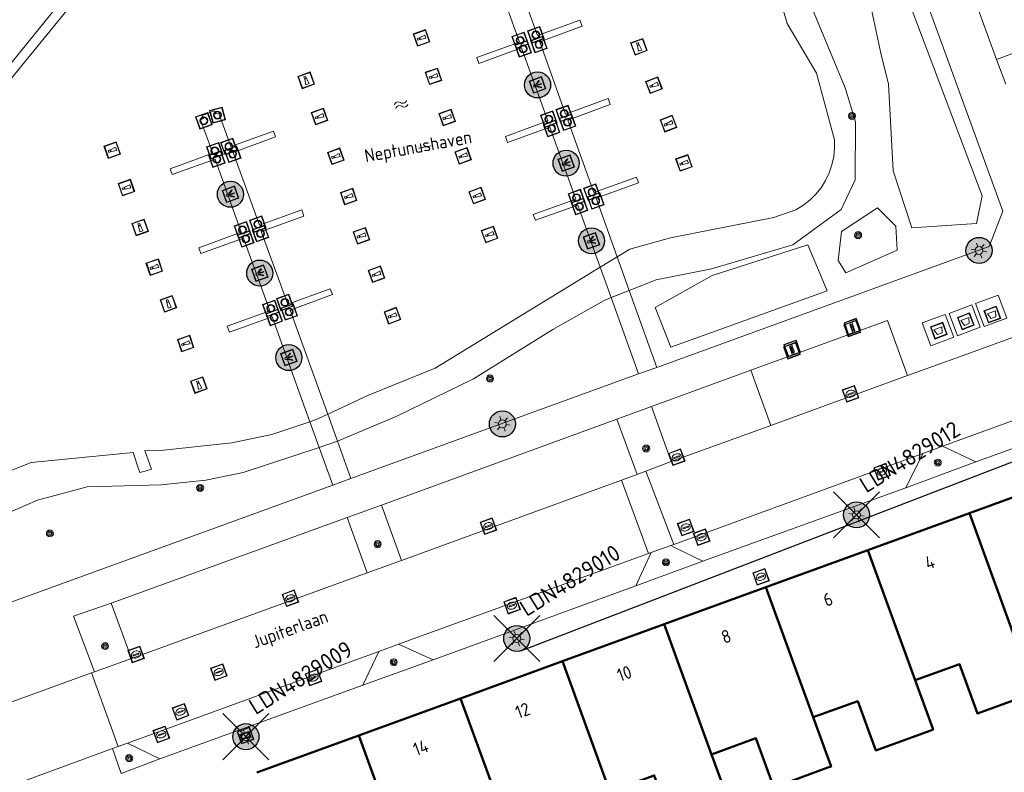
# Model space of a CAD drawing. Header units: metres. Extents: x 94279 to 96109, y 461866 to 463040.
# Tile 72 of 175: x 95048 to 95123, y 462604 to 462661. Entities that reach past the tile are written whole.
import ezdxf
from ezdxf.enums import TextEntityAlignment as Align

# ---------------------------------------------------------------- set-up
doc = ezdxf.new("R2010")
doc.units = ezdxf.units.M
doc.layers.get('0').update_dxf_attribs({"linetype": 'CONTINUOUS'})
for name, color, linetype, lineweight in [('B-WE-KL-ET_LS_OV_KABEL_EIGENNET_323-G', 10, 'CONTINUOUS', 30), ('B-WE-OV-LICHTMAST', 252, 'CONTINUOUS', 25), ('B_BEBOUWINGSGRENS_0', 132, 'CONTINUOUS', 50), ('B_TUSSENMUUR_0', 132, 'CONTINUOUS', 50), ('G_GRENS_ALGEMEEN_0', 251, 'CONTINUOUS', 13), ('G_TALUDLIJN_0', 251, 'CONTINUOUS', 13), ('K_KUNSTWERKGRENS_1', 251, 'CONTINUOUS', 13), ('K_STEIGER_1', 251, 'CONTINUOUS', 13), ('Q_AFVAL_APART_PLAATS_0', 251, 'CONTINUOUS', 13), ('Q_BOOM_0', 251, 'CONTINUOUS', 13), ('Q_BRANDKRAAN_0', 251, 'CONTINUOUS', 13), ('Q_INSPECTIE_OF_RIOOLPUT_0', 251, 'CONTINUOUS', 13), ('Q_KOLK_0', 251, 'CONTINUOUS', 13), ('Q_LICHTMAST_0', 251, 'CONTINUOUS', 13), ('Q_LICHTPUNT_1', 251, 'CONTINUOUS', 13), ('Q_MEERPAAL_0', 251, 'CONTINUOUS', 13), ('Q_MEERRING_1', 251, 'CONTINUOUS', 13), ('Q_OPLAADPAAL_0', 251, 'CONTINUOUS', 13), ('Q_STRAATNAAMBORD_0', 251, 'CONTINUOUS', 13), ('Q_VERKEERSBORDPAAL_0', 251, 'CONTINUOUS', 13), ('S_GBKN_SYMBOOL_WATER_0', 251, 'CONTINUOUS', 13), ('T_CULTUURGRENS_0', 251, 'CONTINUOUS', 13), ('T_WALBESCHERMING_0', 251, 'CONTINUOUS', 13), ('V_WEGGRENS_0', 251, 'CONTINUOUS', 13), ('W_WATERGRENS_0', 251, 'CONTINUOUS', 13), ('Z_GBKN_HUISNUMMER_0', 251, 'CONTINUOUS', 13), ('Z_STRAATNAAM_0', 251, 'CONTINUOUS', 13), ('Z_WATERNAAM_0', 251, 'CONTINUOUS', 13)]:
    doc.layers.add(name, color=color, linetype=linetype, lineweight=lineweight)
doc.layers.add('N-WE-ARMATUUR-PRUNUS_E_OPSCHUIF_8M-G', color=40, linetype='CONTINUOUS')
doc.layers.add('N-WE-LICHTMAST_VERVANGEN-G', color=7, linetype='CONTINUOUS')
doc.styles.add('NLCS-ISO-M500-T25', font='NLCS-ISO.ttf', dxfattribs={"height": 1.25})
doc.styles.get("Standard").update_dxf_attribs({"font": 'isocp.shx'})

# ---------------------------------------------------------------- blocks, each defined once
blk = doc.blocks.new('Q_LICHTMAST')
for points in [[(-0.26, 0.15), (-0.52, 0.3)], [(0, 0.3), (0, 0.6)], [(0.26, 0.15), (0.52, 0.3)], [(-0.26, -0.15), (-0.52, -0.3)], [(0, -0.3), (0, -0.6)], [(0.26, -0.15), (0.52, -0.3)]]:
    blk.add_lwpolyline(points)
blk.add_circle((0, 0), 0.3)
blk = doc.blocks.new('Q_VERKEERSBORDPAAL')
for points in [[(-0.5, 0.5), (0.5, 0.5), (0.5, -0.5), (-0.5, -0.5)], [(-0.08, 0.333), (0.071, 0.333), (0.071, -0.329), (-0.08, -0.329)]]:
    blk.add_lwpolyline(points, close=True)
blk.add_lwpolyline([(-0.442, 0.464), (0.438, 0.464, -0.414214), (0.459, 0.442), (0.459, -0.437, -0.414214), (0.438, -0.459), (-0.442, -0.459, -0.414214), (-0.463, -0.437), (-0.463, 0.442), (-0.463, 0.444), (-0.463, 0.446), (-0.463, 0.448), (-0.462, 0.45), (-0.461, 0.451), (-0.46, 0.453), (-0.459, 0.455), (-0.458, 0.456), (-0.457, 0.457), (-0.456, 0.459), (-0.454, 0.46), (-0.453, 0.461), (-0.451, 0.462), (-0.449, 0.462), (-0.447, 0.463), (-0.446, 0.463), (-0.444, 0.464), (-0.442, 0.464)], format="xyb")
blk = doc.blocks.new('Q_KOLK')
blk.add_lwpolyline([(-0.5, 0.5), (0.5, 0.5), (0.5, -0.5), (-0.5, -0.5)], close=True)
for points in [[(-0.442, 0.464), (0.438, 0.464, -0.414214), (0.459, 0.442), (0.459, -0.437, -0.414214), (0.438, -0.459), (-0.442, -0.459, -0.414214), (-0.463, -0.437), (-0.463, 0.442, -0.414214), (-0.442, 0.464)], [(-0.345, 0.105, 0.380426), (-0.276, -0.18)], [(-0.008, 0.266, 0.240218), (-0.345, 0.105)], [(-0.194, 0.045, 0.853344), (-0.194, -0.032)], [(0.331, 0.111, 0.240191), (-0.008, 0.266)], [(0.185, -0.032, 0.849746), (0.185, 0.045)], [(0.267, -0.176, 0.380426), (0.331, 0.111)], [(-0.276, -0.18, 0.148452), (0.012, -0.257)], [(0.012, -0.257, 0.131742), (0.267, -0.176)]]:
    blk.add_lwpolyline(points, format="xyb")
for points in [[(-0.194, 0.045), (0.185, 0.045)], [(0.185, -0.032), (-0.194, -0.032)]]:
    blk.add_lwpolyline(points)
blk = doc.blocks.new('Q_INSPECTIE_OF_RIOOLPUT')
blk.add_lwpolyline([(-0.5, 0.5), (0.5, 0.5), (0.5, -0.5), (-0.5, -0.5)], close=True)
for points in [[(-0.442, 0.464), (0.438, 0.464, -0.414214), (0.459, 0.442), (0.459, -0.437, -0.414214), (0.438, -0.459), (-0.442, -0.459, -0.414214), (-0.463, -0.437), (-0.463, 0.442), (-0.463, 0.444), (-0.463, 0.446), (-0.463, 0.448), (-0.462, 0.45), (-0.461, 0.451), (-0.46, 0.453), (-0.459, 0.455), (-0.458, 0.456), (-0.457, 0.457), (-0.456, 0.459), (-0.454, 0.46), (-0.453, 0.461), (-0.451, 0.462), (-0.449, 0.462), (-0.447, 0.463), (-0.446, 0.463), (-0.444, 0.464), (-0.442, 0.464)], [(-0.345, 0.105, 0.380426), (-0.276, -0.18)], [(-0.008, 0.266, 0.240218), (-0.345, 0.105)], [(-0.194, 0.045, 0.853344), (-0.194, -0.032)], [(0.331, 0.111, 0.240191), (-0.008, 0.266)], [(0.185, -0.032, 0.849746), (0.185, 0.045)], [(0.267, -0.176, 0.380426), (0.331, 0.111)], [(-0.276, -0.18, 0.148452), (0.012, -0.257)], [(0.012, -0.257, 0.131742), (0.267, -0.176)]]:
    blk.add_lwpolyline(points, format="xyb")
for points in [[(-0.194, 0.045), (0.185, 0.045)], [(0.185, -0.032), (-0.194, -0.032)]]:
    blk.add_lwpolyline(points)
blk = doc.blocks.new('Q_BRANDKRAAN')
blk.add_lwpolyline([(-0.5, 0.5), (0.5, 0.5), (0.5, -0.5), (-0.5, -0.5)], close=True)
for points in [[(-0.442, 0.464), (0.438, 0.464, -0.414214), (0.459, 0.442), (0.459, -0.437, -0.414214), (0.438, -0.459), (-0.442, -0.459, -0.414214), (-0.463, -0.437), (-0.463, 0.442), (-0.463, 0.444), (-0.463, 0.446), (-0.463, 0.448), (-0.462, 0.45), (-0.461, 0.451), (-0.46, 0.453), (-0.459, 0.455), (-0.458, 0.456), (-0.457, 0.457), (-0.456, 0.459), (-0.454, 0.46), (-0.453, 0.461), (-0.451, 0.462), (-0.449, 0.462), (-0.447, 0.463), (-0.446, 0.463), (-0.444, 0.464), (-0.442, 0.464)], [(-0.345, 0.105, 0.380426), (-0.276, -0.18)], [(-0.008, 0.266, 0.240218), (-0.345, 0.105)], [(-0.194, 0.045, 0.853344), (-0.194, -0.032)], [(0.331, 0.111, 0.240191), (-0.008, 0.266)], [(0.185, -0.032, 0.849746), (0.185, 0.045)], [(0.267, -0.176, 0.380426), (0.331, 0.111)], [(-0.276, -0.18, 0.148452), (0.012, -0.257)], [(0.012, -0.257, 0.131742), (0.267, -0.176)]]:
    blk.add_lwpolyline(points, format="xyb")
for points in [[(-0.194, 0.045), (0.185, 0.045)], [(0.185, -0.032), (-0.194, -0.032)]]:
    blk.add_lwpolyline(points)
blk = doc.blocks.new('Q_MEERRING')
blk.add_lwpolyline([(-0.5, 0.5), (0.5, 0.5), (0.5, -0.5), (-0.5, -0.5)], close=True)
blk.add_lwpolyline([(-0.442, 0.464), (0.438, 0.464, -0.414214), (0.459, 0.442), (0.459, -0.437, -0.414214), (0.438, -0.459), (-0.442, -0.459, -0.414214), (-0.463, -0.437), (-0.463, 0.442), (-0.463, 0.444), (-0.463, 0.446), (-0.463, 0.448), (-0.462, 0.45), (-0.461, 0.451), (-0.46, 0.453), (-0.459, 0.455), (-0.458, 0.456), (-0.457, 0.457), (-0.456, 0.459), (-0.454, 0.46), (-0.453, 0.461), (-0.451, 0.462), (-0.449, 0.462), (-0.447, 0.463), (-0.446, 0.463), (-0.444, 0.464), (-0.442, 0.464)], format="xyb")
for radius in [0.3, 0.3, 0.25, 0.25]:
    blk.add_circle((0, 0), radius)
blk = doc.blocks.new('Q_LICHTPUNT')
for points in [[(-0.5, 0.5), (0.5, 0.5), (0.5, -0.5), (-0.5, -0.5)], [(-0.463, 0.464), (0.459, 0.464), (0.459, -0.459), (-0.463, -0.459)], [(-0.123, 0.08), (-0.077, 0.051), (-0.255, -0.233), (-0.301, -0.204)], [(-0.033, 0.032), (0.021, 0.032), (0.021, -0.303), (-0.033, -0.303)], [(0.075, 0.051), (0.121, 0.079), (0.293, -0.209), (0.247, -0.236)]]:
    blk.add_lwpolyline(points, close=True)
blk.add_circle((-0.002, 0.21), 0.103)
blk = doc.blocks.new('Q_STRAATNAAMBORD')
for points in [[(-0.5, 0.5), (0.5, 0.5), (0.5, -0.5), (-0.5, -0.5)], [(-0.369, 0.22), (0.358, 0.22), (0.358, -0.214), (-0.369, -0.214)]]:
    blk.add_lwpolyline(points, close=True)
for points in [[(-0.442, 0.464), (0.438, 0.464, -0.414214), (0.459, 0.442), (0.459, -0.437, -0.414214), (0.438, -0.459), (-0.442, -0.459, -0.414214), (-0.463, -0.437), (-0.463, 0.442), (-0.463, 0.444), (-0.463, 0.446), (-0.463, 0.448), (-0.462, 0.45), (-0.461, 0.451), (-0.46, 0.453), (-0.459, 0.455), (-0.458, 0.456), (-0.457, 0.457), (-0.456, 0.459), (-0.454, 0.46), (-0.453, 0.461), (-0.451, 0.462), (-0.449, 0.462), (-0.447, 0.463), (-0.446, 0.463), (-0.444, 0.464), (-0.442, 0.464)], [(-0.287, 0.16), (0.281, 0.16, -0.414214), (0.303, 0.139), (0.303, -0.134, -0.414214), (0.281, -0.156), (-0.287, -0.156, -0.414214), (-0.308, -0.134), (-0.308, 0.139), (-0.308, 0.14), (-0.308, 0.142), (-0.307, 0.144), (-0.307, 0.146), (-0.306, 0.148), (-0.305, 0.149), (-0.304, 0.151), (-0.303, 0.152), (-0.302, 0.154), (-0.3, 0.155), (-0.299, 0.156), (-0.297, 0.157), (-0.296, 0.158), (-0.294, 0.159), (-0.292, 0.159), (-0.29, 0.16), (-0.288, 0.16), (-0.287, 0.16)]]:
    blk.add_lwpolyline(points, format="xyb")
blk = doc.blocks.new('Q_OPLAADPAAL')
for points in [[(-0.5, 0.5), (0.5, 0.5), (0.5, -0.5), (-0.5, -0.5)], [(-0.08, 0.333), (0.071, 0.333), (0.071, -0.329), (-0.08, -0.329)]]:
    blk.add_lwpolyline(points, close=True)
blk.add_lwpolyline([(-0.442, 0.464), (0.438, 0.464, -0.414214), (0.459, 0.442), (0.459, -0.437, -0.414214), (0.438, -0.459), (-0.442, -0.459, -0.414214), (-0.463, -0.437), (-0.463, 0.442), (-0.463, 0.444), (-0.463, 0.446), (-0.463, 0.448), (-0.462, 0.45), (-0.461, 0.451), (-0.46, 0.453), (-0.459, 0.455), (-0.458, 0.456), (-0.457, 0.457), (-0.456, 0.459), (-0.454, 0.46), (-0.453, 0.461), (-0.451, 0.462), (-0.449, 0.462), (-0.447, 0.463), (-0.446, 0.463), (-0.444, 0.464), (-0.442, 0.464)], format="xyb")
blk = doc.blocks.new('Q_AFVAL_APART_PLAATS')
for points in [[(-0.5, 0.5), (0.5, 0.5), (0.5, -0.5), (-0.5, -0.5)], [(-0.336, 0.197), (0.331, 0.197), (0.19, -0.251), (-0.196, -0.251)]]:
    blk.add_lwpolyline(points, close=True)
blk.add_lwpolyline([(-0.442, 0.464), (0.438, 0.464, -0.414214), (0.459, 0.442), (0.459, -0.437, -0.414214), (0.438, -0.459), (-0.442, -0.459, -0.414214), (-0.463, -0.437), (-0.463, 0.442, -0.414214), (-0.442, 0.464)], format="xyb")
blk = doc.blocks.new('Q_MEERPAAL')
for points in [[(-0.5, 0.5), (0.5, 0.5), (0.5, -0.5), (-0.5, -0.5)], [(-0.076, 0.32), (0.068, 0.32), (0.068, 0.17), (-0.076, 0.17)]]:
    blk.add_lwpolyline(points, close=True)
blk.add_lwpolyline([(-0.442, 0.464), (0.438, 0.464, -0.414214), (0.459, 0.442), (0.459, -0.437, -0.414214), (0.438, -0.459), (-0.442, -0.459, -0.414214), (-0.463, -0.437), (-0.463, 0.442), (-0.463, 0.444), (-0.463, 0.446), (-0.463, 0.448), (-0.462, 0.45), (-0.461, 0.451), (-0.46, 0.453), (-0.459, 0.455), (-0.458, 0.456), (-0.457, 0.457), (-0.456, 0.459), (-0.454, 0.46), (-0.453, 0.461), (-0.451, 0.462), (-0.449, 0.462), (-0.447, 0.463), (-0.446, 0.463), (-0.444, 0.464), (-0.442, 0.464)], format="xyb")
for points in [[(-0.076, 0.124), (-0.136, -0.311)], [(-0.076, 0.124), (0.068, 0.124)], [(0.068, 0.124), (0.122, -0.311)], [(-0.136, -0.311), (0.122, -0.311)]]:
    blk.add_lwpolyline(points)
blk = doc.blocks.new('WATERSYMBOOL')
for points in [[(-0.5, 0.15), (-0.438, 0.212), (-0.312, 0.275), (-0.188, 0.275), (-0.062, 0.212), (0, 0.15), (0.062, 0.087), (0.188, 0.025), (0.312, 0.025), (0.438, 0.087), (0.5, 0.15)], [(-0.5, -0.15), (-0.438, -0.087), (-0.312, -0.025), (-0.188, -0.025), (-0.062, -0.087), (0, -0.15), (0.062, -0.212), (0.188, -0.275), (0.312, -0.275), (0.438, -0.212), (0.5, -0.15)]]:
    blk.add_lwpolyline(points)
blk = doc.blocks.new('Q_BOOM')
for radius in [0.27, 0.18, 0.09]:
    blk.add_circle((0, 0), radius)
blk = doc.blocks.new('LM')
at = {"linetype": 'ByBlock'}
h = blk.add_hatch(color=256, dxfattribs=at)
h.dxf.hatch_style = 1
edge = h.paths.add_edge_path()
edge.add_arc((0, 0), 1, 0, 360)
blk.add_circle((0, 0), 1, dxfattribs=at)
blk = doc.blocks.new('ACMAP_ANN_TEMPLATE_LM')
at = {"color": 0, "style": 'NLCS-ISO-M500-T25'}
blk.add_attdef('LM-NUMMER', (1.5, 1), '', height=1.25, dxfattribs=at)

msp = doc.modelspace()

# ---------------------------------------------------------------- linework, layer by layer
at = {"layer": 'B-WE-KL-ET_LS_OV_KABEL_EIGENNET_323-G', "linetype": 'Continuous'}
msp.add_lwpolyline([(95086.376, 462613.074), (95131.133, 462630.285), (95132.804, 462631.595, -0.140047), (95133.077, 462631.625), (95146.528, 462629.369, -0.278438), (95146.936, 462629.052), (95156.938, 462603.065), (95165.858, 462578.57), (95177.044, 462547.17), (95186.404, 462521.031), (95198.193, 462487.704), (95216.356, 462437.918, -0.120859), (95216.382, 462437.681), (95214.339, 462422.206, 0.095766), (95214.35, 462422.016), (95216.524, 462413.523, -0.330933), (95216.298, 462412.971), (95204.161, 462405.644, 0.409352), (95203.987, 462404.965), (95207.536, 462398.859, -0.252821), (95207.565, 462397.909), (95206.945, 462396.67)], format="xyb", dxfattribs=at)
at = {"layer": 'B_BEBOUWINGSGRENS_0'}
for p, q in [((95128.474, 462626.438), (95120.739, 462623.623)), ((95120.739, 462623.623), (95112.945, 462620.786)), ((95112.945, 462620.786), (95105.141, 462617.945)), ((95105.141, 462617.945), (95097.338, 462615.105)), ((95097.338, 462615.105), (95089.544, 462612.269)), ((95089.544, 462612.269), (95081.745, 462609.429)), ((95081.745, 462609.429), (95073.946, 462606.591)), ((95073.946, 462606.591), (95066.148, 462603.752))]:
    msp.add_line(p, q, dxfattribs=at)
for points in [[(95116.571, 462610.822), (95119.977, 462612.045), (95121.35, 462608.273), (95125.488, 462609.775), (95125.746, 462609.868), (95124.376, 462613.631)], [(95108.77, 462607.977), (95112.178, 462609.206), (95113.551, 462605.434), (95117.688, 462606.941), (95117.949, 462607.037), (95116.571, 462610.822)], [(95100.97, 462605.126), (95104.38, 462606.367), (95105.752, 462602.596), (95109.886, 462604.121), (95110.135, 462604.213), (95108.77, 462607.977)], [(95093.177, 462602.286), (95096.581, 462603.528), (95097.953, 462599.757), (95102.09, 462601.273), (95102.339, 462601.365), (95100.97, 462605.126)]]:
    msp.add_lwpolyline(points, dxfattribs=at)
at = {"layer": 'B_TUSSENMUUR_0'}
for p, q in [((95124.376, 462613.631), (95120.739, 462623.623)), ((95116.571, 462610.822), (95112.945, 462620.786)), ((95105.141, 462617.945), (95108.77, 462607.977)), ((95100.97, 462605.126), (95097.338, 462615.105)), ((95093.177, 462602.286), (95089.544, 462612.269)), ((95085.38, 462599.443), (95081.745, 462609.429)), ((95077.581, 462596.604), (95073.946, 462606.591))]:
    msp.add_line(p, q, dxfattribs=at)
at = {"layer": 'G_GRENS_ALGEMEEN_0'}
for p, q in [((95094.665, 462640.693), (95096.782, 462634.803)), ((95095.39, 462634.297), (95093.287, 462640.146)), ((95073.35, 462626.284), (95072.312, 462629.141)), ((95071.951, 462625.775), (95070.907, 462628.646))]:
    msp.add_line(p, q, dxfattribs=at)
at = {"layer": 'G_TALUDLIJN_0'}
for points in [[(95093.287, 462640.146), (95094.034, 462640.442), (95094.665, 462640.693)], [(95072.312, 462629.141), (95076.861, 462631.065), (95082.737, 462633.918), (95088.825, 462637.696), (95092.743, 462639.93), (95093.287, 462640.146)]]:
    msp.add_lwpolyline(points, dxfattribs=at)
at = {"layer": 'K_KUNSTWERKGRENS_1'}
msp.add_line((95070.907, 462628.646), (95072.312, 462629.141), dxfattribs=at)
at = {"layer": 'K_STEIGER_1'}
for p, q in [((95007.516, 462608.082), (95071.482, 462686.616)), ((95094.665, 462640.693), (95093.737, 462643.276)), ((95092.446, 462642.487), (95093.287, 462640.146)), ((95093.287, 462640.146), (95094.665, 462640.693)), ((95070.191, 462630.637), (95070.907, 462628.646)), ((95072.312, 462629.141), (95071.566, 462631.204))]:
    msp.add_line(p, q, dxfattribs=at)
for points in [[(95084.264, 462665.275), (95086.251, 462659.734), (95082.992, 462658.545), (95083.147, 462658.098), (95086.415, 462659.287), (95088.427, 462653.699), (95085.178, 462652.498), (95085.34, 462652.042), (95088.591, 462653.222), (95090.572, 462647.703), (95087.316, 462646.528), (95087.484, 462646.078), (95090.742, 462647.227), (95092.446, 462642.487)], [(95093.737, 462643.276), (95092.124, 462647.762), (95095.374, 462648.938), (95095.217, 462649.378), (95091.956, 462648.214), (95089.968, 462653.738), (95093.22, 462654.959), (95093.048, 462655.406), (95089.798, 462654.208), (95087.811, 462659.764), (95091.068, 462660.964), (95090.896, 462661.405), (95087.637, 462660.24), (95085.643, 462665.772)], [(95071.566, 462631.204), (95068.682, 462639.179), (95071.932, 462640.381), (95071.767, 462640.827), (95068.513, 462639.646), (95066.478, 462645.223), (95069.747, 462646.399), (95069.582, 462646.878), (95066.335, 462645.694), (95064.321, 462651.282), (95067.566, 462652.465), (95067.407, 462652.904), (95064.143, 462651.727), (95063.216, 462654.288), (95062.999, 462654.231), (95062.9, 462654.474), (95061.942, 462654.106), (95062.057, 462653.865), (95061.83, 462653.785), (95062.764, 462651.216), (95059.501, 462650.031), (95059.654, 462649.592), (95062.936, 462650.752), (95064.941, 462645.174), (95061.695, 462643.975), (95061.849, 462643.521), (95065.12, 462644.704), (95067.136, 462639.14), (95063.873, 462637.954), (95064.031, 462637.494), (95067.304, 462638.665), (95070.191, 462630.637)]]:
    msp.add_lwpolyline(points, dxfattribs=at)
at = {"layer": 'N-WE-LICHTMAST_VERVANGEN-G', "flags": 128}
for points in [[(95110.315, 462621.725), (95113.851, 462625.261)], [(95113.851, 462621.725), (95110.315, 462625.261)], [(95084.285, 462612.252), (95087.821, 462615.788)], [(95087.821, 462612.252), (95084.285, 462615.788)], [(95063.529, 462604.722), (95067.065, 462608.258)], [(95067.065, 462604.722), (95063.529, 462608.258)]]:
    msp.add_lwpolyline(points, dxfattribs=at)
at = {"layer": 'T_CULTUURGRENS_0'}
for points in [[(95094.665, 462640.693), (95096.724, 462641.511), (95100.974, 462642.351), (95107.21, 462644.201), (95110.898, 462646.898), (95111.984, 462649.168), (95112.004, 462653.618), (95111.219, 462656.217), (95107.503, 462665.169), (95106.956, 462668.304), (95107.155, 462671.253), (95107.115, 462676.564)], [(95111.468, 462675.118), (95110.696, 462674.312), (95110.965, 462672.868), (95113.954, 462658.897), (95114.524, 462656.512), (95114.894, 462649.863), (95116.321, 462645.496), (95121.275, 462645.832), (95121.712, 462647.948), (95111.468, 462675.118)], [(95110.931, 462645.228), (95110.679, 462642.994), (95111.267, 462642.054), (95115.196, 462643.784), (95115.095, 462645.631), (95113.702, 462647.025), (95110.931, 462645.228)], [(95096.657, 462639.384), (95097.866, 462636.361), (95109.823, 462640.66), (95108.345, 462644.187), (95101.023, 462641.836), (95096.657, 462639.384)], [(95012.99, 462607.505), (95018.38, 462609.159), (95025.383, 462612.611), (95037.262, 462619.394), (95041.653, 462621.297), (95049.341, 462624.628), (95053.133, 462625.635), (95058.817, 462625.794), (95062.222, 462626.148), (95065.091, 462626.75), (95070.907, 462628.646)]]:
    msp.add_lwpolyline(points, dxfattribs=at)
at = {"layer": 'T_WALBESCHERMING_0'}
for points in [[(95105.913, 462664.181), (95106.774, 462661.17), (95109.02, 462657.362), (95110.395, 462652.248), (95110.405, 462651.6), (95110.34, 462650.954), (95110.201, 462650.321), (95109.99, 462649.708), (95109.71, 462649.123)], [(95057.569, 462626.843), (95057.184, 462626.733), (95057.056, 462627.112)]]:
    msp.add_lwpolyline(points, dxfattribs=at)
at = {"layer": 'V_WEGGRENS_0'}
for p, q in [((95122.815, 462658.403), (95120.465, 462664.87)), ((95122.815, 462658.403), (95123.515, 462656.507)), ((95096.782, 462634.803), (95122.241, 462644.06)), ((95122.938, 462640.338), (95121.197, 462639.706)), ((95118.885, 462638.862), (95117.118, 462638.205)), ((95073.35, 462626.284), (95095.39, 462634.297)), ((95095.39, 462634.297), (95096.782, 462634.803)), ((95096.375, 462631.813), (95103.974, 462634.576)), ((95105.509, 462630.354), (95103.974, 462634.576)), ((95115.986, 462634.174), (95105.509, 462630.354)), ((95096.375, 462631.813), (95093.725, 462630.823)), ((95097.893, 462627.577), (95096.375, 462631.813)), ((95127.607, 462632.019), (95118.676, 462628.75)), ((95075.682, 462624.237), (95093.725, 462630.823)), ((95093.725, 462630.823), (95095.268, 462626.587)), ((95105.509, 462630.354), (95097.893, 462627.577)), ((95118.676, 462628.75), (95117.168, 462628.205)), ((95121.216, 462627.552), (95118.676, 462628.75)), ((95095.95, 462626.844), (95097.893, 462627.577)), ((95098.094, 462621.225), (95117.168, 462628.205)), ((95117.168, 462628.205), (95115.864, 462625.577)), ((95115.864, 462625.577), (95121.216, 462627.552)), ((95095.268, 462626.587), (95095.95, 462626.844)), ((95098.094, 462621.225), (95095.95, 462626.844)), ((95071.951, 462625.775), (95073.35, 462626.284)), ((95094.086, 462626.156), (95077.212, 462619.998)), ((95095.268, 462626.587), (95094.086, 462626.156)), ((95096.149, 462620.527), (95094.086, 462626.156)), ((95014.135, 462604.754), (95071.951, 462625.775)), ((95100.32, 462619.935), (95115.864, 462625.577)), ((95075.682, 462624.237), (95073.045, 462623.304)), ((95077.212, 462619.998), (95075.682, 462624.237)), ((95054.977, 462616.716), (95073.045, 462623.304)), ((95073.045, 462623.304), (95074.587, 462619.042)), ((95097.852, 462621.136), (95096.34, 462620.613)), ((95097.852, 462621.136), (95098.094, 462621.225)), ((95074.587, 462619.042), (95077.212, 462619.998)), ((95096.149, 462620.527), (95076.999, 462613.576)), ((95096.34, 462620.613), (95095.172, 462618.065)), ((95096.34, 462620.613), (95096.149, 462620.527)), ((95095.172, 462618.065), (95100.32, 462619.935)), ((95074.587, 462619.042), (95056.535, 462612.489)), ((95079.644, 462612.384), (95095.172, 462618.065)), ((95056.535, 462612.489), (95054.977, 462616.716)), ((95076.999, 462613.576), (95075.481, 462613.016)), ((95079.644, 462612.384), (95076.999, 462613.576)), ((95053.694, 462611.467), (95056.535, 462612.489)), ((95075.481, 462613.016), (95056.226, 462605.986)), ((95075.481, 462613.016), (95074.261, 462610.444)), ((95074.261, 462610.444), (95079.644, 462612.384)), ((95044.531, 462608.128), (95053.457, 462611.381)), ((95053.457, 462611.381), (95053.694, 462611.467)), ((95055.503, 462605.73), (95053.457, 462611.381)), ((95058.7, 462604.791), (95074.261, 462610.444)), ((95055.503, 462605.73), (95055.066, 462605.576)), ((95056.226, 462605.986), (95055.503, 462605.73)), ((95058.7, 462604.791), (95056.226, 462605.986)), ((95046.664, 462602.492), (95055.066, 462605.576))]:
    msp.add_line(p, q, dxfattribs=at)
for points in [[(95122.241, 462644.06), (95123.298, 462646.777), (95109.476, 462684.777), (95114.662, 462686.642)], [(95127.206, 462659.569), (95127.029, 462659.778), (95126.902, 462659.833), (95126.764, 462659.847), (95126.628, 462659.82), (95122.815, 462658.403)], [(95121.197, 462639.706), (95121.862, 462637.932), (95123.603, 462638.563), (95122.938, 462640.338)], [(95120.915, 462639.604), (95119.183, 462638.938), (95119.832, 462637.206), (95121.564, 462637.872), (95120.915, 462639.604)], [(95117.118, 462638.205), (95117.784, 462636.464), (95119.55, 462637.121), (95118.885, 462638.862)], [(95103.974, 462634.576), (95114.45, 462638.386), (95115.986, 462634.174)], [(95115.986, 462634.174), (95118.258, 462634.997), (95119.967, 462635.617), (95124.023, 462637.092), (95125.742, 462637.717)], [(95121.216, 462627.552), (95126.377, 462629.417), (95127.607, 462632.019)], [(95100.32, 462619.935), (95098.191, 462620.971), (95097.852, 462621.136)], [(95054.977, 462616.716), (95052.078, 462615.719), (95053.694, 462611.467)], [(95055.066, 462605.576), (95055.749, 462603.674), (95058.7, 462604.791)]]:
    msp.add_lwpolyline(points, dxfattribs=at)
at = {"layer": 'W_WATERGRENS_0'}
for p, q in [((95070.865, 462687.109), (95006.423, 462607.851)), ((95093.737, 462643.276), (95092.446, 462642.487))]:
    msp.add_line(p, q, dxfattribs=at)
for points in [[(95109.71, 462649.123), (95109.364, 462648.574), (95108.957, 462648.069), (95108.494, 462647.615), (95107.982, 462647.216), (95107.428, 462646.88), (95105.737, 462646.279), (95097.829, 462644.722), (95094.714, 462643.873), (95093.737, 462643.276)], [(95092.446, 462642.487), (95079.788, 462634.751), (95074.683, 462632.681), (95071.566, 462631.204)], [(95070.191, 462630.637), (95067.275, 462629.656), (95064.21, 462629.005), (95058.513, 462628.4), (95057.556, 462628.439), (95058.075, 462626.987), (95057.569, 462626.843)], [(95071.566, 462631.204), (95070.803, 462630.843), (95070.191, 462630.637)], [(95057.056, 462627.112), (95056.664, 462628.27), (95048.851, 462627.519), (95040.412, 462624.159), (95030.581, 462619.087), (95024.595, 462614.999), (95017.583, 462611.328), (95012.612, 462610.001)]]:
    msp.add_lwpolyline(points, dxfattribs=at)
at = {"layer": 'Z_WATERNAAM_0'}
msp.add_line((95078.517, 462651.599), (95079.501, 462651.778), dxfattribs=at)

# ---------------------------------------------------------------- block references
at = {"rotation": 31.92}
for p, values in [((95112.083, 462623.493), {'LM-NUMMER': 'LDN4829012'}), ((95086.053, 462614.02), {'LM-NUMMER': 'LDN4829010'}), ((95065.297, 462606.49), {'LM-NUMMER': 'LDN4829009'})]:
    msp.add_blockref('ACMAP_ANN_TEMPLATE_LM', p, dxfattribs=at).add_auto_attribs(values)
at = {"layer": 'B-WE-OV-LICHTMAST'}
for p in [(95087.644, 462656.449), (95089.829, 462650.45), (95064.112, 462648.068), (95091.78, 462644.501), (95121.471, 462643.764), (95066.359, 462642.026), (95068.589, 462635.55), (95084.952, 462630.467)]:
    msp.add_blockref('LM', p, dxfattribs=at)
at = {"layer": 'N-WE-ARMATUUR-PRUNUS_E_OPSCHUIF_8M-G'}
for p in [(95112.083, 462623.493), (95086.053, 462614.02), (95065.297, 462606.49)]:
    msp.add_blockref('LM', p, dxfattribs=at)
at = {"layer": 'Q_AFVAL_APART_PLAATS_0'}
for p, rotation in [((95120.454, 462638.327), 21.03307739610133), ((95122.491, 462638.843), 19.9223082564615), ((95118.39, 462637.613), 20.4065690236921)]:
    msp.add_blockref('Q_AFVAL_APART_PLAATS', p, dxfattribs=dict(at, rotation=rotation))
at = {"layer": 'Q_BOOM_0'}
for p, rotation in [((95111.736, 462654.07), 106.8063768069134), ((95112.207, 462644.938), 32.96350340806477), ((95084, 462633.949), 31.82229230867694), ((95095.968, 462628.576), 110.0145948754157), ((95118.309, 462627.5), 20.25511613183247), ((95061.794, 462625.558), 5.935418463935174), ((95050.281, 462622.074), 14.87215348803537), ((95075.394, 462621.245), 109.8462460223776), ((95097.486, 462619.858), 19.96344427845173), ((95054.506, 462613.436), 110.8096168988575), ((95076.624, 462612.195), 19.81884988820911), ((95056.359, 462604.85), 20.73244399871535)]:
    msp.add_blockref('Q_BOOM', p, dxfattribs=dict(at, rotation=rotation))
at = {"layer": 'Q_BRANDKRAAN_0', "rotation": 19.99961266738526}
msp.add_blockref('Q_BRANDKRAAN', (95104.767, 462618.746), dxfattribs=at)
at = {"layer": 'Q_INSPECTIE_OF_RIOOLPUT_0'}
for p, rotation in [((95098.995, 462622.529), 20.09975419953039), ((95063.22, 462611.444), 20.05713666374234), ((95060.293, 462608.401), 20.05713666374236)]:
    msp.add_blockref('Q_INSPECTIE_OF_RIOOLPUT', p, dxfattribs=dict(at, rotation=rotation))
at = {"layer": 'Q_KOLK_0'}
for p, rotation in [((95111.631, 462632.768), 20.03226972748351), ((95098.308, 462627.908), 20.03322612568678), ((95114.04, 462626.805), 20.09975419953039), ((95083.878, 462622.624), 20.0490558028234), ((95100.22, 462621.786), 20.09975419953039), ((95068.705, 462617.1), 19.95124494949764), ((95085.689, 462616.533), 19.94970757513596), ((95056.884, 462612.793), 19.95124494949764), ((95070.48, 462611.022), 20.05713666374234), ((95058.821, 462606.666), 20.05713666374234)]:
    msp.add_blockref('Q_KOLK', p, dxfattribs=dict(at, rotation=rotation))
at = {"layer": 'Q_LICHTMAST_0'}
for p, rotation in [((95121.471, 462643.764), 19.98148022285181), ((95084.952, 462630.467), 19.97955804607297), ((95112.083, 462623.493), 19.94935994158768), ((95086.053, 462614.02), 20.0953105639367), ((95065.297, 462606.49), 19.96507066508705)]:
    msp.add_blockref('Q_LICHTMAST', p, dxfattribs=dict(at, rotation=rotation))
at = {"layer": 'Q_LICHTPUNT_1'}
for p, rotation in [((95087.644, 462656.449), 109.8017809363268), ((95089.829, 462650.45), 109.7451859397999), ((95064.112, 462648.068), 109.7708641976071), ((95091.78, 462644.501), 109.7690721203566), ((95066.359, 462642.026), 109.9169336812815), ((95068.589, 462635.55), 109.7794335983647)]:
    msp.add_blockref('Q_LICHTPUNT', p, dxfattribs=dict(at, rotation=rotation))
at = {"layer": 'Q_MEERPAAL_0'}
for p, rotation in [((95078.757, 462660.053), 109.1243032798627), ((95095.411, 462659.376), 20.23466251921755), ((95079.671, 462657.108), 109.1243032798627), ((95069.922, 462656.803), 19.82932869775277), ((95096.562, 462656.431), 111.0460998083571), ((95070.937, 462654.028), 109.9097176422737), ((95080.72, 462653.96), 109.5582515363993), ((95097.679, 462653.486), 111.0460998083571), ((95055.062, 462651.455), 109.214435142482), ((95081.939, 462651.015), 109.5582515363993), ((95072.19, 462650.981), 109.9097176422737), ((95098.864, 462650.473), 109.637324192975), ((95056.145, 462648.578), 109.214435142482), ((95073.172, 462647.901), 109.0071722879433), ((95083.022, 462647.968), 110.4722795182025), ((95057.194, 462645.531), 19.4655994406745), ((95083.97, 462644.99), 110.4722795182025), ((95074.153, 462644.888), 109.0071722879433), ((95058.277, 462642.485), 108.7372984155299), ((95075.304, 462641.943), 110.3022137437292), ((95059.361, 462639.675), 19.88318767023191), ((95076.523, 462638.761), 110.3022137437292), ((95060.681, 462636.629), 108.9564824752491), ((95061.696, 462633.447), 19.68597719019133)]:
    msp.add_blockref('Q_MEERPAAL', p, dxfattribs=dict(at, rotation=rotation))
at = {"layer": 'Q_MEERRING_1'}
for p, rotation in [((95087.512, 462660.286), 109.8216119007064), ((95086.318, 462659.868), 109.7278098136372), ((95087.751, 462659.552), 109.6786446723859), ((95086.539, 462659.219), 109.8017809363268), ((95063.118, 462654.138), 14.71756656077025), ((95089.688, 462654.254), 109.6786446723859), ((95062.073, 462653.703), 19.41362516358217), ((95088.51, 462653.827), 109.8017809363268), ((95089.935, 462653.588), 109.792999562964), ((95088.724, 462653.11), 109.7451859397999), ((95062.913, 462651.404), 109.9795249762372), ((95063.997, 462651.728), 109.8986339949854), ((95064.287, 462651.148), 109.8199321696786), ((95063.075, 462650.755), 109.7708641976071), ((95091.812, 462648.23), 109.792999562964), ((95090.626, 462647.812), 109.7451859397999), ((95092.103, 462647.564), 109.7713184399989), ((95090.857, 462647.129), 109.7690721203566), ((95066.215, 462645.781), 109.8199321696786), ((95065.038, 462645.346), 109.7708641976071), ((95066.411, 462645.056), 110.0465971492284), ((95065.285, 462644.646), 109.9169336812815), ((95068.28, 462639.783), 110.0465971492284), ((95067.205, 462639.322), 109.9169336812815), ((95068.613, 462639.049), 109.881298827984), ((95067.469, 462638.631), 109.7794335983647)]:
    msp.add_blockref('Q_MEERRING', p, dxfattribs=dict(at, rotation=rotation))
at = {"layer": 'Q_OPLAADPAAL_0', "rotation": 19.98574129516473}
for p in [(95111.765, 462637.921), (95107.151, 462636.251)]:
    msp.add_blockref('Q_OPLAADPAAL', p, dxfattribs=at)
at = {"layer": 'Q_STRAATNAAMBORD_0', "rotation": 19.96507066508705}
msp.add_blockref('Q_STRAATNAAMBORD', (95065.264, 462606.572), dxfattribs=at)
at = {"layer": 'Q_VERKEERSBORDPAAL_0'}
for p, rotation in [((95111.753, 462637.774), 19.98574129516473), ((95107.13, 462636.082), 19.98574129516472)]:
    msp.add_blockref('Q_VERKEERSBORDPAAL', p, dxfattribs=dict(at, rotation=rotation))
at = {"layer": 'S_GBKN_SYMBOOL_WATER_0', "rotation": 19.99295986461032}
msp.add_blockref('WATERSYMBOOL', (95077.194, 462654.953), dxfattribs=at)

# ---------------------------------------------------------------- texts
at = {"layer": 'Z_GBKN_HUISNUMMER_0'}
for s, p in [('4', (95117.697, 462619.855)), ('6', (95109.898, 462617.016)), ('8', (95102.095, 462614.176)), ('10', (95094.296, 462611.338)), ('12', (95086.5, 462608.5)), ('14', (95078.7, 462605.661))]:
    msp.add_text(s, height=1, rotation=20, dxfattribs=at).set_placement(p, align=Align.MIDDLE)
at = {"layer": 'Z_STRAATNAAM_0', "linetype": 'Continuous'}
msp.add_text('Jupiterlaan', height=1, rotation=19.88517, dxfattribs=at).set_placement((95068.717, 462614.604), align=Align.MIDDLE)
at = {"layer": 'Z_WATERNAAM_0', "linetype": 'Continuous'}
msp.add_text('Neptunushaven', height=1, rotation=10.30997, dxfattribs=at).set_placement((95078.517, 462651.599), align=Align.MIDDLE)

doc.saveas('drawing.dxf')
